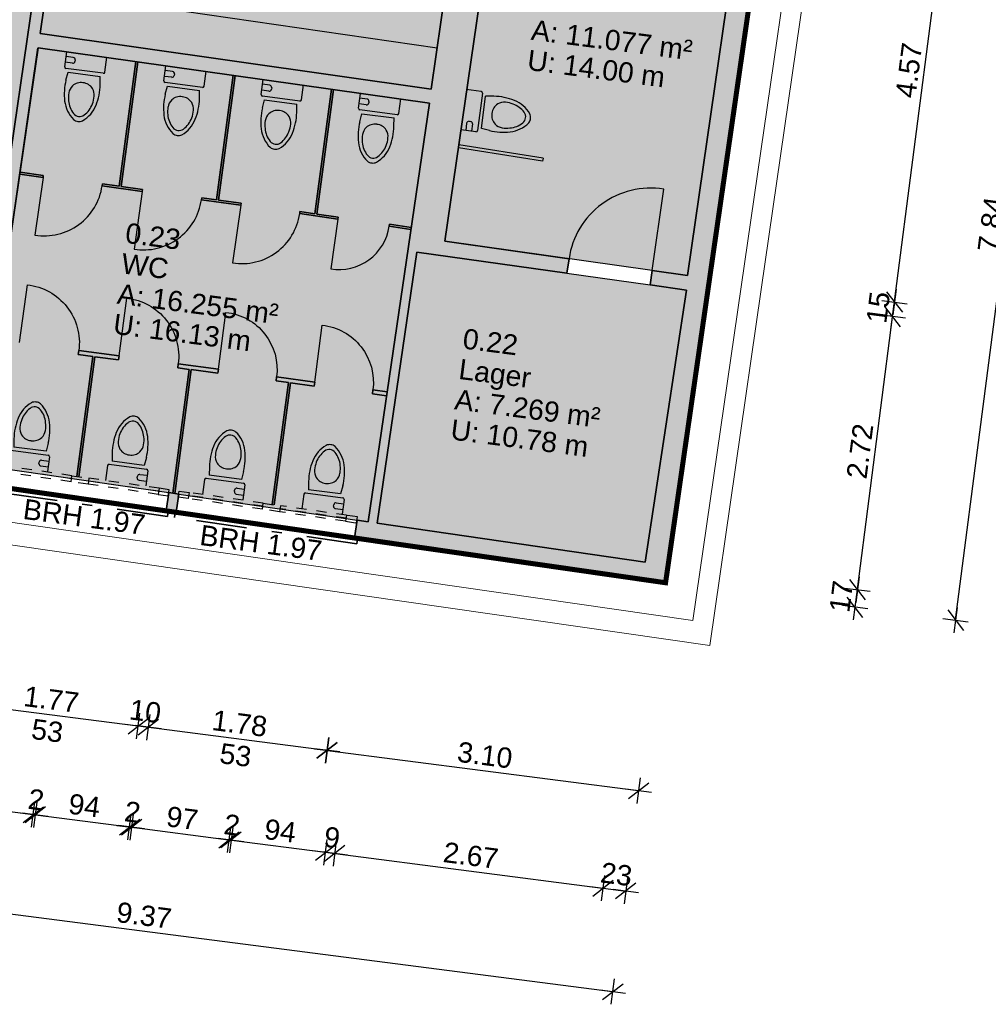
# Model space of a CAD drawing. Header units: metres. Extents: x 344112.5 to 344211.1, y 5709456.4 to 5709545.2.
# Tile 48 of 51: x 344187.7 to 344197.3, y 5709517.3 to 5709527. Entities that reach past the tile are written whole.
import ezdxf
from ezdxf.enums import TextEntityAlignment as Align

# ---------------------------------------------------------------- set-up
doc = ezdxf.new("R2010")
doc.units = ezdxf.units.M
doc.linetypes.add('AUSGEZOGEN', pattern=[0])
doc.linetypes.add('DASHDOT', pattern=[1, 0.5, -0.25, 0, -0.25])
doc.layers.add('Bemassung', color=7, linetype='Continuous')
doc.layers.add('Polygonflächen', color=7, linetype='Continuous')
doc.layers.add('BGF', color=2, linetype='Continuous', plot=False)
for name, color, linetype, lineweight in [('Dach', 6, 'AUSGEZOGEN', 13), ('Fenster', 7, 'AUSGEZOGEN', 25), ('Geländer', 7, 'Continuous', 25), ('Sanitär', 7, 'AUSGEZOGEN', 25), ('Schraffur', 8, 'Continuous', 25), ('Text', 7, 'Continuous', 13), ('Türen', 7, 'AUSGEZOGEN', 25), ('Wand', 7, 'AUSGEZOGEN', 35)]:
    doc.layers.add(name, color=color, linetype=linetype, lineweight=lineweight)
doc.styles.get("Standard").update_dxf_attribs({"font": 'arial.ttf'})
doc.dimstyles.new('1', dxfattribs={"dimtxt": 0.2, "dimasz": 0.005, "dimexe": 0.08, "dimexo": 0, "dimgap": 0.05, "dimtad": 3, "dimzin": 3, "dimdsep": 46, "dimtxsty": 'Standard', "dimblk": '1000hands_BEMPFEIL', "dimcen": 1, "dimdle": 0.08, "dimse1": 1, "dimse2": 1, "dimclre": 256, "dimazin": 2, "dimtfac": 1, "dimtix": 1, "dimtmove": 2, "dimatfit": 3, "dimldrblk": '1000hands_BEMPFEIL', "dimfxl": 1, "dimtolj": 1, "dimtzin": 0, "dimarcsym": 0})
doc.dimstyles.new('Copy of 1', dxfattribs={"dimtxt": 0.2, "dimasz": 0.005, "dimexe": 0.08, "dimexo": 0, "dimgap": 0.05, "dimtad": 3, "dimdec": 0, "dimlfac": 100, "dimzin": 3, "dimdsep": 46, "dimtxsty": 'Standard', "dimblk": '1000hands_BEMPFEIL', "dimcen": 1, "dimdle": 0.08, "dimse1": 1, "dimse2": 1, "dimclre": 256, "dimazin": 2, "dimtfac": 1, "dimtdec": 0, "dimtix": 1, "dimtmove": 2, "dimatfit": 3, "dimldrblk": '1000hands_BEMPFEIL', "dimfxl": 1, "dimtolj": 1, "dimtzin": 0, "dimarcsym": 0})

# ---------------------------------------------------------------- blocks, each defined once
blk = doc.blocks.new('A$C0B9A1A38')
at = {"layer": 'Sanitär'}
for p, q in [((-0.172, -0.1278), (-0.172, 0)), ((0.172, -0.1278), (0.172, 0)), ((-0.1104, -0.0402), (-0.172, -0.0402)), ((-0.0916, -0.059), (-0.0916, -0.0715)), ((-0.1104, -0.0902), (-0.172, -0.0902)), ((0.1595, -0.1403), (-0.1595, -0.1403)), ((-0.1462, -0.2389), (-0.1374, -0.1692)), ((-0.1374, -0.1692), (0.1374, -0.1692)), ((0.1462, -0.2389), (0.1374, -0.1692))]:
    blk.add_line(p, q, dxfattribs=at)
for centre, radius, start, end in [((-0.1104, -0.059), 0.0188, 360, 90.00001), ((-0.1104, -0.0715), 0.0188, 270, 360), ((-0.1595, -0.1278), 0.0125, 180.00003, 270), ((0.1595, -0.1278), 0.0125, 270, 360), ((0.3531, -0.2939), 0.5023, 173.71402, 194.05169), ((-0.0038, -0.349), 0.1073, 88.33735, 139.91156), ((0.0038, -0.349), 0.1073, 40.08844, 91.66265), ((-0.3531, -0.2939), 0.5023, 345.9483, 6.28598), ((0.0001, -0.3469), 0.1089, 142.00731, 178.05316), ((-0.0001, -0.3469), 0.1089, 1.94684, 37.99269), ((0.1197, -0.3529), 0.2616, 193.93182, 232.72293), ((0.1355, -0.3516), 0.2446, 177.96841, 193.52907), ((0.0964, -0.3651), 0.2034, 192.3952, 225.95076), ((-0.1197, -0.3529), 0.2616, 307.27707, 346.06818), ((-0.0964, -0.3651), 0.2034, 314.04924, 347.6048), ((-0.1355, -0.3516), 0.2446, 346.47093, 2.03159), ((0.0001, -0.465), 0.0647, 225.80607, 269.94071), ((0.0001, -0.4979), 0.0741, 238.41336, 269.94158), ((-0.0001, -0.465), 0.0647, 270.05929, 314.19393), ((-0.0001, -0.4979), 0.0741, 270.05842, 301.58664)]:
    blk.add_arc(centre, radius, start, end, dxfattribs=at)
blk = doc.blocks.new('1000hands_BEMPFEIL')
at = {"color": 0}
for p, q in [((0, -25.4), (0, 25.4)), ((-25.4, 0), (25.4, 0)), ((-18, -18), (18, 18))]:
    blk.add_line(p, q, dxfattribs=at)
blk = doc.blocks.new('*D41')
at = {"layer": 'Bemassung', "color": 0, "lineweight": -2, "transparency": 16777216}
for p, q in [((344195.9499, 5709521.2313), (344195.9723, 5709521.4047)), ((344195.973, 5709521.4097), (344195.9736, 5709521.4146)), ((344195.9493, 5709521.2264), (344195.9487, 5709521.2214))]:
    blk.add_line(p, q, dxfattribs=at)
at = {"layer": 'Defpoints', "color": 0, "transparency": 16777216}
for p in [(344193.8765, 5709521.6752, 0), (344194.0779, 5709521.4729, 0), (344195.9723, 5709521.4047)]:
    blk.add_point(p, dxfattribs=at)
at = {"layer": 'Bemassung', "color": 0, "lineweight": -2, "transparency": 16777216, "xscale": 0.005, "yscale": 0.005, "zscale": 0.005}
for p, rotation in [((344195.9723, 5709521.4047), 262.6453569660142), ((344195.9499, 5709521.2313), 82.6453569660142)]:
    blk.add_blockref('1000hands_BEMPFEIL', p, dxfattribs=dict(at, rotation=rotation))
at = {"layer": 'Bemassung', "color": 0, "transparency": 16777216, "insert": (344195.812, 5709521.3373), "char_height": 0.2, "attachment_point": 5, "rotation": 82.64536}
blk.add_mtext('\\A1;17', dxfattribs=at)
blk = doc.blocks.new('*D241')
at = {"layer": 'Bemassung', "color": 0, "lineweight": -2, "transparency": 16777216}
blk.add_line((344195.973, 5709521.4097), (344196.3195, 5709524.0946), dxfattribs=at)
at = {"layer": 'Defpoints', "color": 0, "transparency": 16777216}
for p in [(344194.2853, 5709524.3622, 0), (344196.3202, 5709524.0995), (344193.8765, 5709521.6752, 0)]:
    blk.add_point(p, dxfattribs=at)
at = {"layer": 'Bemassung', "color": 0, "lineweight": -2, "transparency": 16777216, "xscale": 0.005, "yscale": 0.005, "zscale": 0.005}
for p, rotation in [((344196.3202, 5709524.0995), 82.6453569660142), ((344195.9723, 5709521.4047), 262.6453569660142)]:
    blk.add_blockref('1000hands_BEMPFEIL', p, dxfattribs=dict(at, rotation=rotation))
at = {"layer": 'Bemassung', "color": 0, "transparency": 16777216, "insert": (344195.9971, 5709522.7714), "char_height": 0.2, "attachment_point": 5, "rotation": 82.64536}
blk.add_mtext('\\A1;2.72', dxfattribs=at)
blk = doc.blocks.new('*D242')
at = {"layer": 'Bemassung', "color": 0, "lineweight": -2, "transparency": 16777216}
for p, q in [((344196.3202, 5709524.0995), (344196.3387, 5709524.2434)), ((344196.3394, 5709524.2484), (344196.34, 5709524.2534)), ((344196.3195, 5709524.0946), (344196.3189, 5709524.0896))]:
    blk.add_line(p, q, dxfattribs=at)
at = {"layer": 'Defpoints', "color": 0, "transparency": 16777216}
for p in [(344194.2949, 5709524.5072, 0), (344194.2853, 5709524.3622, 0), (344196.3387, 5709524.2434)]:
    blk.add_point(p, dxfattribs=at)
at = {"layer": 'Bemassung', "color": 0, "lineweight": -2, "transparency": 16777216, "xscale": 0.005, "yscale": 0.005, "zscale": 0.005}
for p, rotation in [((344196.3387, 5709524.2434), 262.6453569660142), ((344196.3202, 5709524.0995), 82.6453569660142)]:
    blk.add_blockref('1000hands_BEMPFEIL', p, dxfattribs=dict(at, rotation=rotation))
at = {"layer": 'Bemassung', "color": 0, "transparency": 16777216, "insert": (344196.1786, 5709524.1909), "char_height": 0.2, "attachment_point": 5, "rotation": 82.64536}
blk.add_mtext('\\A1;15', dxfattribs=at)
blk = doc.blocks.new('*D243')
at = {"layer": 'Bemassung', "color": 0, "lineweight": -2, "transparency": 16777216}
blk.add_line((344196.3394, 5709524.2484), (344196.9237, 5709528.7754), dxfattribs=at)
at = {"layer": 'Defpoints', "color": 0, "transparency": 16777216}
for p in [(344194.9505, 5709529.0351, 0), (344196.9243, 5709528.7803), (344194.2949, 5709524.5072, 0)]:
    blk.add_point(p, dxfattribs=at)
at = {"layer": 'Bemassung', "color": 0, "lineweight": -2, "transparency": 16777216, "xscale": 0.005, "yscale": 0.005, "zscale": 0.005}
for p, rotation in [((344196.9243, 5709528.7803), 82.6453569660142), ((344196.3387, 5709524.2434), 262.6453569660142)]:
    blk.add_blockref('1000hands_BEMPFEIL', p, dxfattribs=dict(at, rotation=rotation))
at = {"layer": 'Bemassung', "color": 0, "transparency": 16777216, "insert": (344196.4811, 5709526.5313), "char_height": 0.2, "attachment_point": 5, "rotation": 82.64536}
blk.add_mtext('\\A1;4.57', dxfattribs=at)
blk = doc.blocks.new('*D42')
at = {"layer": 'Bemassung', "color": 0, "lineweight": -2, "transparency": 16777216}
blk.add_line((344196.9424, 5709521.1083), (344197.9445, 5709528.8725), dxfattribs=at)
at = {"layer": 'Defpoints', "color": 0, "transparency": 16777216}
for p in [(344195.2012, 5709529.2316, 0), (344197.9451, 5709528.8775), (344194.0779, 5709521.4729, 0)]:
    blk.add_point(p, dxfattribs=at)
at = {"layer": 'Bemassung', "color": 0, "lineweight": -2, "transparency": 16777216, "xscale": 0.005, "yscale": 0.005, "zscale": 0.005}
for p, rotation in [((344197.9451, 5709528.8775), 82.6453569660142), ((344196.9417, 5709521.1033), 262.6453569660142)]:
    blk.add_blockref('1000hands_BEMPFEIL', p, dxfattribs=dict(at, rotation=rotation))
at = {"layer": 'Bemassung', "color": 0, "transparency": 16777216, "insert": (344197.2926, 5709525.0099), "char_height": 0.2, "attachment_point": 5, "rotation": 82.64536}
blk.add_mtext('\\A1;7.84', dxfattribs=at)
blk = doc.blocks.new('*D247')
at = {"layer": 'Bemassung', "color": 0, "lineweight": -2, "transparency": 16777216}
blk.add_line((344187.1208, 5709520.285), (344188.8661, 5709520.0597), dxfattribs=at)
at = {"layer": 'Defpoints', "color": 0, "transparency": 16777216}
for p in [(344187.3932, 5709522.4345, 0), (344189.1451, 5709522.1825, 0), (344188.8711, 5709520.0591)]:
    blk.add_point(p, dxfattribs=at)
at = {"layer": 'Bemassung', "color": 0, "lineweight": -2, "transparency": 16777216, "xscale": 0.005, "yscale": 0.005, "zscale": 0.005}
for p, rotation in [((344187.1158, 5709520.2857), 172.6453569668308), ((344188.8711, 5709520.0591), 352.6453569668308)]:
    blk.add_blockref('1000hands_BEMPFEIL', p, dxfattribs=dict(at, rotation=rotation))
at = {"layer": 'Bemassung', "color": 0, "transparency": 16777216, "insert": (344188.0127, 5709520.3216), "char_height": 0.2, "attachment_point": 5, "rotation": 352.64536}
blk.add_mtext('\\A1;1.77', dxfattribs=at)
blk = doc.blocks.new('*D248')
at = {"layer": 'Bemassung', "color": 0, "lineweight": -2, "transparency": 16777216}
for p, q in [((344188.8661, 5709520.0597), (344188.8612, 5709520.0604)), ((344188.8711, 5709520.0591), (344188.9698, 5709520.0464)), ((344188.9748, 5709520.0457), (344188.9797, 5709520.0451))]:
    blk.add_line(p, q, dxfattribs=at)
at = {"layer": 'Defpoints', "color": 0, "transparency": 16777216}
for p in [(344189.1451, 5709522.1825, 0), (344189.2437, 5709522.1684, 0), (344188.9698, 5709520.0464)]:
    blk.add_point(p, dxfattribs=at)
at = {"layer": 'Bemassung', "color": 0, "lineweight": -2, "transparency": 16777216, "xscale": 0.005, "yscale": 0.005, "zscale": 0.005}
for p, rotation in [((344188.8711, 5709520.0591), 352.6453569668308), ((344188.9698, 5709520.0464), 172.6453569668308)]:
    blk.add_blockref('1000hands_BEMPFEIL', p, dxfattribs=dict(at, rotation=rotation))
at = {"layer": 'Bemassung', "color": 0, "transparency": 16777216, "insert": (344188.9399, 5709520.2036), "char_height": 0.2, "attachment_point": 5, "rotation": 352.64536}
blk.add_mtext('\\A1;10', dxfattribs=at)
blk = doc.blocks.new('*D249')
at = {"layer": 'Bemassung', "color": 0, "lineweight": -2, "transparency": 16777216}
blk.add_line((344188.9748, 5709520.0457), (344190.7304, 5709519.8191), dxfattribs=at)
at = {"layer": 'Defpoints', "color": 0, "transparency": 16777216}
for p in [(344189.2437, 5709522.1684, 0), (344191.0059, 5709521.9149, 0), (344190.7354, 5709519.8185)]:
    blk.add_point(p, dxfattribs=at)
at = {"layer": 'Bemassung', "color": 0, "lineweight": -2, "transparency": 16777216, "xscale": 0.005, "yscale": 0.005, "zscale": 0.005}
for p, rotation in [((344188.9698, 5709520.0464), 172.6453569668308), ((344190.7354, 5709519.8185), 352.6453569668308)]:
    blk.add_blockref('1000hands_BEMPFEIL', p, dxfattribs=dict(at, rotation=rotation))
at = {"layer": 'Bemassung', "color": 0, "transparency": 16777216, "insert": (344189.872, 5709520.0833), "char_height": 0.2, "attachment_point": 5, "rotation": 352.64536}
blk.add_mtext('\\A1;1.78', dxfattribs=at)
blk = doc.blocks.new('*D250')
at = {"layer": 'Bemassung', "color": 0, "lineweight": -2, "transparency": 16777216}
blk.add_line((344190.7403, 5709519.8178), (344193.8081, 5709519.4219), dxfattribs=at)
at = {"layer": 'Defpoints', "color": 0, "transparency": 16777216}
for p in [(344191.0059, 5709521.9149, 0), (344194.0779, 5709521.4729, 0), (344193.8131, 5709519.4212)]:
    blk.add_point(p, dxfattribs=at)
at = {"layer": 'Bemassung', "color": 0, "lineweight": -2, "transparency": 16777216, "xscale": 0.005, "yscale": 0.005, "zscale": 0.005}
for p, rotation in [((344190.7354, 5709519.8185), 172.6453569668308), ((344193.8131, 5709519.4212), 352.6453569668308)]:
    blk.add_blockref('1000hands_BEMPFEIL', p, dxfattribs=dict(at, rotation=rotation))
at = {"layer": 'Bemassung', "color": 0, "transparency": 16777216, "insert": (344192.2937, 5709519.7708), "char_height": 0.2, "attachment_point": 5, "rotation": 352.64536}
blk.add_mtext('\\A1;3.10', dxfattribs=at)
blk = doc.blocks.new('*D253')
at = {"layer": 'Bemassung', "color": 0, "lineweight": -2, "transparency": 16777216}
blk.add_line((344186.8606, 5709519.3103), (344187.8285, 5709519.1854), dxfattribs=at)
at = {"layer": 'Defpoints', "color": 0, "transparency": 16777216}
for p in [(344187.2852, 5709522.6384, 0), (344188.2642, 5709522.5226, 0), (344187.8334, 5709519.1847)]:
    blk.add_point(p, dxfattribs=at)
at = {"layer": 'Bemassung', "color": 0, "lineweight": -2, "transparency": 16777216, "xscale": 0.005, "yscale": 0.005, "zscale": 0.005}
for p, rotation in [((344186.8557, 5709519.3109), 172.6453569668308), ((344187.8334, 5709519.1847), 352.6453569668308)]:
    blk.add_blockref('1000hands_BEMPFEIL', p, dxfattribs=dict(at, rotation=rotation))
at = {"layer": 'Bemassung', "color": 0, "transparency": 16777216, "insert": (344187.364, 5709519.3987), "char_height": 0.2, "attachment_point": 5, "rotation": 352.64536}
blk.add_mtext('\\A1;99', dxfattribs=at)
blk = doc.blocks.new('*D254')
at = {"layer": 'Bemassung', "color": 0, "lineweight": -2, "transparency": 16777216}
for p, q in [((344187.8285, 5709519.1854), (344187.8235, 5709519.186)), ((344187.8334, 5709519.1847), (344187.8533, 5709519.1822)), ((344187.8582, 5709519.1815), (344187.8632, 5709519.1809))]:
    blk.add_line(p, q, dxfattribs=at)
at = {"layer": 'Defpoints', "color": 0, "transparency": 16777216}
for p in [(344188.2642, 5709522.5226, 0), (344188.284, 5709522.5197, 0), (344187.8533, 5709519.1822)]:
    blk.add_point(p, dxfattribs=at)
at = {"layer": 'Bemassung', "color": 0, "lineweight": -2, "transparency": 16777216, "xscale": 0.005, "yscale": 0.005, "zscale": 0.005}
for p, rotation in [((344187.8334, 5709519.1847), 352.6453569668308), ((344187.8533, 5709519.1822), 172.6453569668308)]:
    blk.add_blockref('1000hands_BEMPFEIL', p, dxfattribs=dict(at, rotation=rotation))
at = {"layer": 'Bemassung', "color": 0, "transparency": 16777216, "insert": (344187.8626, 5709519.3326), "char_height": 0.2, "attachment_point": 5, "rotation": 352.64536}
blk.add_mtext('\\A1;2', dxfattribs=at)
blk = doc.blocks.new('*D255')
at = {"layer": 'Bemassung', "color": 0, "lineweight": -2, "transparency": 16777216}
blk.add_line((344187.8582, 5709519.1815), (344188.7804, 5709519.0625), dxfattribs=at)
at = {"layer": 'Defpoints', "color": 0, "transparency": 16777216}
for p in [(344188.284, 5709522.5197, 0), (344189.2107, 5709522.3571, 0), (344188.7853, 5709519.0619)]:
    blk.add_point(p, dxfattribs=at)
at = {"layer": 'Bemassung', "color": 0, "lineweight": -2, "transparency": 16777216, "xscale": 0.005, "yscale": 0.005, "zscale": 0.005}
for p, rotation in [((344187.8533, 5709519.1822), 172.6453569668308), ((344188.7853, 5709519.0619), 352.6453569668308)]:
    blk.add_blockref('1000hands_BEMPFEIL', p, dxfattribs=dict(at, rotation=rotation))
at = {"layer": 'Bemassung', "color": 0, "transparency": 16777216, "insert": (344188.3388, 5709519.2729), "char_height": 0.2, "attachment_point": 5, "rotation": 352.64536}
blk.add_mtext('\\A1;94', dxfattribs=at)
blk = doc.blocks.new('*D256')
at = {"layer": 'Bemassung', "color": 0, "lineweight": -2, "transparency": 16777216}
for p, q in [((344188.7804, 5709519.0625), (344188.7754, 5709519.0632)), ((344188.7853, 5709519.0619), (344188.8052, 5709519.0593)), ((344188.8101, 5709519.0587), (344188.8151, 5709519.058))]:
    blk.add_line(p, q, dxfattribs=at)
at = {"layer": 'Defpoints', "color": 0, "transparency": 16777216}
for p in [(344189.2107, 5709522.3571, 0), (344189.2305, 5709522.3542, 0), (344188.8052, 5709519.0593)]:
    blk.add_point(p, dxfattribs=at)
at = {"layer": 'Bemassung', "color": 0, "lineweight": -2, "transparency": 16777216, "xscale": 0.005, "yscale": 0.005, "zscale": 0.005}
for p, rotation in [((344188.7853, 5709519.0619), 352.6453569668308), ((344188.8052, 5709519.0593), 172.6453569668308)]:
    blk.add_blockref('1000hands_BEMPFEIL', p, dxfattribs=dict(at, rotation=rotation))
at = {"layer": 'Bemassung', "color": 0, "transparency": 16777216, "insert": (344188.8145, 5709519.2098), "char_height": 0.2, "attachment_point": 5, "rotation": 352.64536}
blk.add_mtext('\\A1;2', dxfattribs=at)
blk = doc.blocks.new('*D257')
at = {"layer": 'Bemassung', "color": 0, "lineweight": -2, "transparency": 16777216}
blk.add_line((344188.8101, 5709519.0587), (344189.7623, 5709518.9358), dxfattribs=at)
at = {"layer": 'Defpoints', "color": 0, "transparency": 16777216}
for p in [(344189.2305, 5709522.3542, 0), (344190.1945, 5709522.2448, 0), (344189.7673, 5709518.9351)]:
    blk.add_point(p, dxfattribs=at)
at = {"layer": 'Bemassung', "color": 0, "lineweight": -2, "transparency": 16777216, "xscale": 0.005, "yscale": 0.005, "zscale": 0.005}
for p, rotation in [((344188.8052, 5709519.0593), 172.6453569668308), ((344189.7673, 5709518.9351), 352.6453569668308)]:
    blk.add_blockref('1000hands_BEMPFEIL', p, dxfattribs=dict(at, rotation=rotation))
at = {"layer": 'Bemassung', "color": 0, "transparency": 16777216, "insert": (344189.3057, 5709519.1481), "char_height": 0.2, "attachment_point": 5, "rotation": 352.64536}
blk.add_mtext('\\A1;97', dxfattribs=at)
blk = doc.blocks.new('*D314')
at = {"layer": 'Bemassung', "color": 0, "lineweight": -2, "transparency": 16777216}
for p, q in [((344189.7623, 5709518.9358), (344189.7574, 5709518.9364)), ((344189.7673, 5709518.9351), (344189.7871, 5709518.9326)), ((344189.7921, 5709518.9319), (344189.797, 5709518.9313))]:
    blk.add_line(p, q, dxfattribs=at)
at = {"layer": 'Defpoints', "color": 0, "transparency": 16777216}
for p in [(344190.1945, 5709522.2448, 0), (344190.2143, 5709522.242, 0), (344189.7871, 5709518.9326)]:
    blk.add_point(p, dxfattribs=at)
at = {"layer": 'Bemassung', "color": 0, "lineweight": -2, "transparency": 16777216, "xscale": 0.005, "yscale": 0.005, "zscale": 0.005}
for p, rotation in [((344189.7673, 5709518.9351), 352.6453569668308), ((344189.7871, 5709518.9326), 172.6453569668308)]:
    blk.add_blockref('1000hands_BEMPFEIL', p, dxfattribs=dict(at, rotation=rotation))
at = {"layer": 'Bemassung', "color": 0, "transparency": 16777216, "insert": (344189.7964, 5709519.083), "char_height": 0.2, "attachment_point": 5, "rotation": 352.64536}
blk.add_mtext('\\A1;2', dxfattribs=at)
blk = doc.blocks.new('*D315')
at = {"layer": 'Bemassung', "color": 0, "lineweight": -2, "transparency": 16777216}
blk.add_line((344189.7921, 5709518.9319), (344190.7158, 5709518.8127), dxfattribs=at)
at = {"layer": 'Defpoints', "color": 0, "transparency": 16777216}
for p in [(344190.2143, 5709522.242, 0), (344191.1419, 5709522.0749, 0), (344190.7207, 5709518.8121)]:
    blk.add_point(p, dxfattribs=at)
at = {"layer": 'Bemassung', "color": 0, "lineweight": -2, "transparency": 16777216, "xscale": 0.005, "yscale": 0.005, "zscale": 0.005}
for p, rotation in [((344189.7871, 5709518.9326), 172.6453569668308), ((344190.7207, 5709518.8121), 352.6453569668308)]:
    blk.add_blockref('1000hands_BEMPFEIL', p, dxfattribs=dict(at, rotation=rotation))
at = {"layer": 'Bemassung', "color": 0, "transparency": 16777216, "insert": (344190.2734, 5709519.0232), "char_height": 0.2, "attachment_point": 5, "rotation": 352.64536}
blk.add_mtext('\\A1;94', dxfattribs=at)
blk = doc.blocks.new('*D316')
at = {"layer": 'Bemassung', "color": 0, "lineweight": -2, "transparency": 16777216}
for p, q in [((344190.7158, 5709518.8127), (344190.7108, 5709518.8134)), ((344190.7207, 5709518.8121), (344190.81, 5709518.8006)), ((344190.8149, 5709518.7999), (344190.8199, 5709518.7993))]:
    blk.add_line(p, q, dxfattribs=at)
at = {"layer": 'Defpoints', "color": 0, "transparency": 16777216}
for p in [(344191.1419, 5709522.0749, 0), (344191.2309, 5709522.0618, 0), (344190.81, 5709518.8006)]:
    blk.add_point(p, dxfattribs=at)
at = {"layer": 'Bemassung', "color": 0, "lineweight": -2, "transparency": 16777216, "xscale": 0.005, "yscale": 0.005, "zscale": 0.005}
for p, rotation in [((344190.7207, 5709518.8121), 352.6453569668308), ((344190.81, 5709518.8006), 172.6453569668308)]:
    blk.add_blockref('1000hands_BEMPFEIL', p, dxfattribs=dict(at, rotation=rotation))
at = {"layer": 'Bemassung', "color": 0, "transparency": 16777216, "insert": (344190.7848, 5709518.9572), "char_height": 0.2, "attachment_point": 5, "rotation": 352.64536}
blk.add_mtext('\\A1;9', dxfattribs=at)
blk = doc.blocks.new('*D317')
at = {"layer": 'Bemassung', "color": 0, "lineweight": -2, "transparency": 16777216}
blk.add_line((344190.8149, 5709518.7999), (344193.4563, 5709518.459), dxfattribs=at)
at = {"layer": 'Defpoints', "color": 0, "transparency": 16777216}
for p in [(344191.2309, 5709522.0618, 0), (344193.8765, 5709521.6752, 0), (344193.4612, 5709518.4583)]:
    blk.add_point(p, dxfattribs=at)
at = {"layer": 'Bemassung', "color": 0, "lineweight": -2, "transparency": 16777216, "xscale": 0.005, "yscale": 0.005, "zscale": 0.005}
for p, rotation in [((344190.81, 5709518.8006), 172.6453569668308), ((344193.4612, 5709518.4583), 352.6453569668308)]:
    blk.add_blockref('1000hands_BEMPFEIL', p, dxfattribs=dict(at, rotation=rotation))
at = {"layer": 'Bemassung', "color": 0, "transparency": 16777216, "insert": (344192.1551, 5709518.7803), "char_height": 0.2, "attachment_point": 5, "rotation": 352.64536}
blk.add_mtext('\\A1;2.67', dxfattribs=at)
blk = doc.blocks.new('*D318')
at = {"layer": 'Bemassung', "color": 0, "lineweight": -2, "transparency": 16777216}
for p, q in [((344193.4563, 5709518.459), (344193.4513, 5709518.4596)), ((344193.4612, 5709518.4583), (344193.6851, 5709518.4295)), ((344193.69, 5709518.4288), (344193.695, 5709518.4282))]:
    blk.add_line(p, q, dxfattribs=at)
at = {"layer": 'Defpoints', "color": 0, "transparency": 16777216}
for p in [(344193.8765, 5709521.6752, 0), (344194.0779, 5709521.4729, 0), (344193.6851, 5709518.4295)]:
    blk.add_point(p, dxfattribs=at)
at = {"layer": 'Bemassung', "color": 0, "lineweight": -2, "transparency": 16777216, "xscale": 0.005, "yscale": 0.005, "zscale": 0.005}
for p, rotation in [((344193.4612, 5709518.4583), 352.6453569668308), ((344193.6851, 5709518.4295), 172.6453569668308)]:
    blk.add_blockref('1000hands_BEMPFEIL', p, dxfattribs=dict(at, rotation=rotation))
at = {"layer": 'Bemassung', "color": 0, "transparency": 16777216, "insert": (344193.5926, 5709518.5948), "char_height": 0.2, "attachment_point": 5, "rotation": 352.64536}
blk.add_mtext('\\A1;23', dxfattribs=at)
blk = doc.blocks.new('*D50')
at = {"layer": 'Bemassung', "color": 0, "lineweight": -2, "transparency": 16777216}
blk.add_line((344184.2656, 5709518.637), (344193.5521, 5709517.4383), dxfattribs=at)
at = {"layer": 'Defpoints', "color": 0, "transparency": 16777216}
for p in [(344184.7989, 5709522.8078, 0), (344194.0779, 5709521.4729, 0), (344193.5571, 5709517.4377)]:
    blk.add_point(p, dxfattribs=at)
at = {"layer": 'Bemassung', "color": 0, "lineweight": -2, "transparency": 16777216, "xscale": 0.005, "yscale": 0.005, "zscale": 0.005}
for p, rotation in [((344184.2606, 5709518.6376), 172.6453569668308), ((344193.5571, 5709517.4377), 352.6453569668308)]:
    blk.add_blockref('1000hands_BEMPFEIL', p, dxfattribs=dict(at, rotation=rotation))
at = {"layer": 'Bemassung', "color": 0, "transparency": 16777216, "insert": (344188.9283, 5709518.1886), "char_height": 0.2, "attachment_point": 5, "rotation": 352.64536}
blk.add_mtext('\\A1;9.37', dxfattribs=at)

msp = doc.modelspace()

# ---------------------------------------------------------------- hatches: boundary and pattern name
at = {"layer": 'Polygonflächen'}
h = msp.add_hatch(color=134, dxfattribs=at)
h.dxf.hatch_style = 1
h.paths.add_polyline_path([(344192.2084, 5709529.4266), (344192.0989, 5709529.4422), (344188.3466, 5709529.9779), (344188.1166, 5709528.3875), (344188.0164, 5709527.6947), (344187.9004, 5709526.8928), (344191.7625, 5709526.3463)])
h = msp.add_hatch(color=134, dxfattribs=at)
h.dxf.hatch_style = 1
h.paths.add_polyline_path([(344194.9505, 5709529.0351), (344192.5549, 5709529.3771), (344191.8986, 5709524.8442), (344194.2949, 5709524.5072)])
h = msp.add_hatch(color=134, dxfattribs=at)
h.dxf.hatch_style = 1
h.paths.add_polyline_path([(344187.8347, 5709527.2744), (344185.6806, 5709527.5812), (344185.6147, 5709527.1181), (344185.4794, 5709526.1676), (344185.4003, 5709525.6125), (344187.5502, 5709525.2946)])
h = msp.add_hatch(color=134, dxfattribs=at)
h.dxf.hatch_style = 1
h.paths.add_polyline_path([(344191.7457, 5709526.2073), (344187.8819, 5709526.754), (344187.6156, 5709524.9236), (344187.5169, 5709524.2407), (344187.2852, 5709522.6384), (344189.1711, 5709522.3629), (344189.27, 5709522.3484), (344191.0313, 5709522.091), (344191.1419, 5709522.0749)])
h = msp.add_hatch(color=134, dxfattribs=at)
h.dxf.hatch_style = 1
h.paths.add_polyline_path([(344194.2853, 5709524.3622), (344193.9264, 5709524.4126), (344193.1045, 5709524.5282), (344191.6218, 5709524.7367), (344191.2309, 5709522.0618), (344193.8765, 5709521.6752)])
at = {"layer": 'Schraffur'}
h = msp.add_hatch(color=256, dxfattribs=at)
h.dxf.hatch_style = 1
h.paths.add_polyline_path([(344185.4794, 5709526.1676), (344185.2814, 5709526.1958), (344185.1499, 5709525.2727), (344185.338, 5709525.2459), (344185.3749, 5709525.5049), (344187.5521, 5709525.1831), (344187.5167, 5709524.9379), (344187.6156, 5709524.9236), (344187.8804, 5709526.7542), (344191.7457, 5709526.2073), (344191.1419, 5709522.0749), (344191.0313, 5709522.091), (344191.0059, 5709521.9149), (344194.0779, 5709521.4729), (344195.2012, 5709529.2316), (344194.151, 5709529.3816), (344194.1184, 5709529.1539), (344194.9505, 5709529.0351), (344194.2949, 5709524.5072), (344193.9466, 5709524.5562), (344193.9264, 5709524.4126), (344194.2853, 5709524.3622), (344193.8765, 5709521.6752), (344191.2309, 5709522.0618), (344191.6218, 5709524.7367), (344193.1045, 5709524.5282), (344193.1247, 5709524.6718), (344191.8986, 5709524.8442), (344192.5549, 5709529.3771), (344192.9305, 5709529.3235), (344192.963, 5709529.5512), (344192.1314, 5709529.6699), (344192.0989, 5709529.4422), (344192.2084, 5709529.4266), (344191.7625, 5709526.3463), (344187.9004, 5709526.8928), (344188.0164, 5709527.6947), (344187.9175, 5709527.7091), (344187.8699, 5709527.3804), (344185.6961, 5709527.69), (344185.7486, 5709528.0586), (344185.5506, 5709528.0868), (344185.4167, 5709527.1463), (344185.6147, 5709527.1181), (344185.6806, 5709527.5811), (344187.8347, 5709527.2744), (344187.5502, 5709525.2946), (344185.4003, 5709525.6124)])
h = msp.add_hatch(color=256, dxfattribs=at)
h.dxf.hatch_style = 1
h.paths.add_polyline_path([(344189.27, 5709522.3484), (344189.1711, 5709522.3629), (344189.1451, 5709522.1825), (344189.2437, 5709522.1684)])

# ---------------------------------------------------------------- linework, layer by layer
at = {"layer": 'BGF', "const_width": 0.05, "elevation": 0}
msp.add_lwpolyline([(344195.2012, 5709529.2316), (344194.0779, 5709521.4729), (344191.0059, 5709521.9149), (344189.2437, 5709522.1684), (344189.1451, 5709522.1825), (344187.3932, 5709522.4346), (344186.9873, 5709522.493), (344185.2354, 5709522.7449), (344184.7989, 5709522.8078), (344184.8852, 5709523.4139), (344184.9754, 5709524.0475), (344185.0118, 5709524.3025), (344185.1499, 5709525.2727), (344185.2814, 5709526.1958), (344185.4167, 5709527.1463)], dxfattribs=at)
at = {"layer": 'Dach', "elevation": 0}
for points in [[(344195.0223, 5709524.3671), (344195.7905, 5709529.6728)], [(344194.8241, 5709524.3936), (344195.5638, 5709529.5031)], [(344194.3472, 5709521.1), (344194.8241, 5709524.3936)], [(344194.5137, 5709520.8538), (344195.0223, 5709524.3671)], [(344194.3472, 5709521.1), (344184.4058, 5709522.5301)], [(344194.5137, 5709520.8538), (344184.1762, 5709522.3409)]]:
    msp.add_lwpolyline(points, dxfattribs=at)
at = {"layer": 'Fenster', "linetype": 'DASHDOT', "ltscale": 0.1, "elevation": 0}
for points in [[(344188.2108, 5709522.5), (344187.518, 5709522.6004)], [(344188.2151, 5709522.5297), (344187.5223, 5709522.6301)], [(344188.2065, 5709522.4703), (344187.5137, 5709522.5707)], [(344189.0761, 5709522.4049), (344188.3833, 5709522.5053)], [(344189.0675, 5709522.3455), (344188.3747, 5709522.4459)], [(344189.0718, 5709522.3752), (344188.379, 5709522.4756)], [(344190.097, 5709522.1983), (344189.3647, 5709522.3045)], [(344190.1013, 5709522.228), (344189.369, 5709522.3341)], [(344190.1056, 5709522.2577), (344189.3733, 5709522.3638)], [(344190.9227, 5709522.1089), (344190.2696, 5709522.2037)], [(344190.927, 5709522.1386), (344190.2739, 5709522.2333)], [(344190.9184, 5709522.0792), (344190.2653, 5709522.174)]]:
    msp.add_lwpolyline(points, dxfattribs=at)
for points in [[(344188.2151, 5709522.5297), (344188.3833, 5709522.5053), (344188.3747, 5709522.4459), (344188.2065, 5709522.4703)], [(344189.1751, 5709522.3906), (344189.0761, 5709522.4049), (344189.0675, 5709522.3455), (344189.1664, 5709522.3312)], [(344189.2743, 5709522.3782), (344189.3733, 5709522.3638), (344189.3647, 5709522.3045), (344189.2657, 5709522.3188)], [(344190.1056, 5709522.2577), (344190.2739, 5709522.2333), (344190.2653, 5709522.174), (344190.097, 5709522.1983)], [(344191.0359, 5709522.1228), (344190.927, 5709522.1386), (344190.9184, 5709522.0792), (344191.0273, 5709522.0635)]]:
    msp.add_lwpolyline(points, close=True, dxfattribs=at)
at = {"layer": 'Geländer', "elevation": 0}
for points in [[(344192.8641, 5709525.6357), (344192.0318, 5709525.7656)], [(344192.8687, 5709525.6653), (344192.0364, 5709525.7952)], [(344192.8687, 5709525.6653), (344192.8641, 5709525.6357)]]:
    msp.add_lwpolyline(points, dxfattribs=at)
at = {"layer": 'Polygonflächen', "elevation": 0}
for points in [[(344187.9004, 5709526.8928), (344188.0164, 5709527.6947), (344188.1166, 5709528.3875), (344188.3466, 5709529.9779), (344192.0989, 5709529.4422), (344192.2084, 5709529.4266), (344191.7625, 5709526.3463), (344187.9004, 5709526.8928)], [(344191.8986, 5709524.8442), (344192.5549, 5709529.3771), (344194.9505, 5709529.0351), (344194.2949, 5709524.5072), (344191.8986, 5709524.8442)], [(344185.4003, 5709525.6125), (344185.4794, 5709526.1676), (344185.6147, 5709527.1181), (344185.6806, 5709527.5812), (344187.8347, 5709527.2744), (344187.5502, 5709525.2946), (344185.4003, 5709525.6125)], [(344191.1419, 5709522.0749), (344191.7457, 5709526.2073), (344187.8819, 5709526.754), (344187.6156, 5709524.9236), (344187.5169, 5709524.2407), (344187.2852, 5709522.6384), (344189.1711, 5709522.3629), (344189.27, 5709522.3484), (344191.0313, 5709522.091), (344191.1419, 5709522.0749)], [(344191.2309, 5709522.0618), (344191.6218, 5709524.7367), (344193.1045, 5709524.5282), (344193.9264, 5709524.4126), (344194.2853, 5709524.3622), (344193.8765, 5709521.6752), (344191.2309, 5709522.0618)]]:
    msp.add_lwpolyline(points, dxfattribs=at)
at = {"layer": 'Sanitär', "elevation": 0}
msp.add_lwpolyline([(344187.9606, 5709527.3159), (344191.8211, 5709526.7513)], dxfattribs=at)
at = {"layer": 'Türen', "elevation": 0}
for points in [[(344187.93, 5709525.4745), (344187.8494, 5709524.9048, 0.419358), (344188.5141, 5709525.3919, 0.414214)], [(344188.9102, 5709525.3358), (344188.8296, 5709524.7661, 0.419358), (344189.4944, 5709525.2532, 0.414214)], [(344193.9466, 5709524.5562), (344194.0593, 5709525.3578, 0.419358), (344193.1247, 5709524.6718, 0.414214)], [(344189.8826, 5709525.1983), (344189.8023, 5709524.6306, 0.419358), (344190.4646, 5709525.116, 0.414214)], [(344190.843, 5709525.0624), (344190.7733, 5709524.5699, 0.419358), (344191.348, 5709524.991, 0.414214)], [(344187.6992, 5709523.8434), (344187.7754, 5709524.4138, -0.419358), (344188.284, 5709523.7653, -0.414214)], [(344188.6805, 5709523.7123), (344188.7567, 5709524.2827, -0.419358), (344189.2653, 5709523.6341, -0.414214)], [(344189.6618, 5709523.5812), (344189.7367, 5709524.1419, -0.419358), (344190.2367, 5709523.5044, -0.414214)], [(344190.6133, 5709523.454), (344190.6882, 5709524.0147, -0.419358), (344191.1882, 5709523.3772, -0.414214)]]:
    msp.add_lwpolyline(points, format="xyb", dxfattribs=at)
at = {"layer": 'Wand', "linetype": 'DASHDOT', "ltscale": 0.1}
for p, q in [((344189.1451, 5709522.1825, 0), (344187.3932, 5709522.4346, 0)), ((344191.0059, 5709521.9149, 0), (344189.2356, 5709522.1695, 0))]:
    msp.add_line(p, q, dxfattribs=at)
at = {"layer": 'Wand'}
for p, q in [((344189.2437, 5709522.1684, 0), (344189.1451, 5709522.1825, 0)), ((344194.0779, 5709521.4729, 0), (344191.0059, 5709521.9149, 0))]:
    msp.add_line(p, q, dxfattribs=at)
at = {"layer": 'Wand', "linetype": 'DASHDOT'}
for p, q in [((344191.0295, 5709521.8581, 0), (344189.2281, 5709522.1172, 0)), ((344191.037, 5709521.9104, 0), (344191.0295, 5709521.8581, 0))]:
    msp.add_line(p, q, dxfattribs=at)
at = {"layer": 'Wand', "elevation": 0}
for points in [[(344191.7625, 5709526.3463), (344192.2084, 5709529.4266)], [(344191.8986, 5709524.8442), (344192.5549, 5709529.3771)], [(344194.0779, 5709521.4729), (344195.2012, 5709529.2316)], [(344194.2949, 5709524.5072), (344194.9505, 5709529.0351)], [(344187.9004, 5709526.8928), (344188.0164, 5709527.6947)], [(344187.8347, 5709527.2744), (344187.5502, 5709525.2946)], [(344191.7625, 5709526.3463), (344187.9004, 5709526.8928)], [(344187.6156, 5709524.9236), (344187.8804, 5709526.7542)], [(344191.7457, 5709526.2073), (344187.8819, 5709526.754)], [(344188.8467, 5709526.6175), (344188.6825, 5709525.3883)], [(344188.8665, 5709526.6147), (344188.7023, 5709525.3855)], [(344189.8072, 5709526.4816), (344189.6429, 5709525.2524)], [(344189.827, 5709526.4788), (344189.6627, 5709525.2496)], [(344190.7775, 5709526.3441), (344190.6133, 5709525.1151)], [(344190.7973, 5709526.3415), (344190.6331, 5709525.1123)], [(344191.7457, 5709526.2073), (344191.1419, 5709522.0749)], [(344187.7, 5709525.507), (344187.93, 5709525.4745)], [(344187.7029, 5709525.5268), (344187.9328, 5709525.4943)], [(344187.93, 5709525.4745), (344187.9328, 5709525.4943)], [(344188.5141, 5709525.3919), (344188.5169, 5709525.4117)], [(344188.5169, 5709525.4117), (344188.6825, 5709525.3883)], [(344188.5141, 5709525.3919), (344188.9102, 5709525.3359)], [(344188.7023, 5709525.3855), (344188.913, 5709525.3557)], [(344188.9102, 5709525.3359), (344188.913, 5709525.3557)], [(344189.4943, 5709525.2532), (344189.4971, 5709525.273)], [(344189.4943, 5709525.2532), (344189.8826, 5709525.1983)], [(344189.4971, 5709525.273), (344189.6429, 5709525.2524)], [(344189.6627, 5709525.2496), (344189.8854, 5709525.2181)], [(344189.8826, 5709525.1983), (344189.8854, 5709525.2181)], [(344190.4646, 5709525.116), (344190.4674, 5709525.1358)], [(344190.4674, 5709525.1358), (344190.6133, 5709525.1151)], [(344190.4646, 5709525.116), (344190.843, 5709525.0624)], [(344190.6331, 5709525.1123), (344190.8458, 5709525.0822)], [(344190.843, 5709525.0624), (344190.8458, 5709525.0822)], [(344191.348, 5709524.991), (344191.3508, 5709525.0108)], [(344191.348, 5709524.991), (344191.5635, 5709524.9605)], [(344191.3508, 5709525.0108), (344191.5664, 5709524.9803)], [(344191.8986, 5709524.8442), (344193.1247, 5709524.6718)], [(344191.6218, 5709524.7367), (344191.2309, 5709522.0618)], [(344191.6218, 5709524.7367), (344193.1045, 5709524.5282)], [(344193.1045, 5709524.5282), (344193.1247, 5709524.6718)], [(344193.9264, 5709524.4126), (344193.9466, 5709524.5562)], [(344193.9466, 5709524.5562), (344194.2949, 5709524.5072)], [(344194.2853, 5709524.3622), (344193.8765, 5709521.6752)], [(344193.9264, 5709524.4126), (344194.2853, 5709524.3622)], [(344188.2787, 5709523.7256), (344188.284, 5709523.7653)], [(344188.284, 5709523.7653), (344188.6805, 5709523.7123)], [(344188.4224, 5709523.7064), (344188.2642, 5709522.5226)], [(344188.2787, 5709523.7256), (344188.4224, 5709523.7064)], [(344188.4423, 5709523.7038), (344188.284, 5709522.5197)], [(344188.4423, 5709523.7038), (344188.6752, 5709523.6726)], [(344188.6752, 5709523.6726), (344188.6805, 5709523.7123)], [(344189.374, 5709523.5793), (344189.2107, 5709522.3571)], [(344189.3938, 5709523.5766), (344189.2305, 5709522.3542)], [(344189.26, 5709523.5945), (344189.2653, 5709523.6341)], [(344189.26, 5709523.5945), (344189.374, 5709523.5793)], [(344189.2653, 5709523.6341), (344189.6618, 5709523.5812)], [(344189.3938, 5709523.5766), (344189.6565, 5709523.5415)], [(344189.6565, 5709523.5415), (344189.6618, 5709523.5812)], [(344190.2314, 5709523.4647), (344190.2367, 5709523.5044)], [(344190.2314, 5709523.4647), (344190.3553, 5709523.4481)], [(344190.2367, 5709523.5044), (344190.6133, 5709523.454)], [(344190.3553, 5709523.4481), (344190.1945, 5709522.2448)], [(344190.3751, 5709523.4455), (344190.2143, 5709522.242)], [(344190.3751, 5709523.4455), (344190.608, 5709523.4144)], [(344190.608, 5709523.4144), (344190.6133, 5709523.454)], [(344191.1829, 5709523.3376), (344191.1882, 5709523.3772)], [(344191.1882, 5709523.3772), (344191.3294, 5709523.3583)], [(344191.1829, 5709523.3376), (344191.3236, 5709523.3188)], [(344189.1711, 5709522.3629), (344189.1451, 5709522.1825)], [(344189.27, 5709522.3484), (344189.171, 5709522.3629)], [(344189.2437, 5709522.1684), (344189.27, 5709522.3485)], [(344191.0313, 5709522.091), (344191.0059, 5709521.9149)], [(344191.1419, 5709522.0749), (344191.0313, 5709522.091)], [(344193.8765, 5709521.6752), (344191.2309, 5709522.0618)]]:
    msp.add_lwpolyline(points, dxfattribs=at)
at = {"layer": 'Wand', "linetype": 'DASHDOT', "elevation": 0}
for points in [[(344189.1588, 5709522.1272), (344187.3573, 5709522.3864)], [(344189.1663, 5709522.1795), (344189.1588, 5709522.1272)], [(344189.2356, 5709522.1695), (344189.2281, 5709522.1172)]]:
    msp.add_lwpolyline(points, dxfattribs=at)

# ---------------------------------------------------------------- block references
at = {"xscale": 1.165491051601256, "yscale": 1.165491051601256, "zscale": 1.165491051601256}
for p, rotation in [((344188.3624, 5709526.6878, 0), 352.4566055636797), ((344189.3426, 5709526.5491, 0), 352.4566055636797), ((344190.303, 5709526.4132, 0), 352.4566055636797), ((344191.2634, 5709526.2772, 0), 352.4566055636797), ((344192.0841, 5709526.1425, 0), 82.45660554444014), ((344187.7753, 5709522.5959, 0), 172.4566056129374), ((344188.7454, 5709522.4553, 0), 172.4566056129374), ((344189.7052, 5709522.3182, 0), 172.4566056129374), ((344190.6847, 5709522.1747, 0), 172.4566056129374)]:
    msp.add_blockref('A$C0B9A1A38', p, dxfattribs=dict(at, rotation=rotation))

# ---------------------------------------------------------------- texts
at = {"layer": 'Text'}
for s, p in [('A: 11.077 m²', (344192.7425, 5709526.8337, 0)), ('U: 14.00 m', (344192.7028, 5709526.5365, 0)), ('0.23', (344188.7341, 5709524.8292, 0)), ('WC', (344188.6939, 5709524.5287, 0)), ('A: 16.255 m²', (344188.654, 5709524.2288, 0)), ('U: 16.13 m', (344188.6143, 5709523.9316, 0)), ('0.22', (344192.0661, 5709523.7863, 0)), ('Lager', (344192.0259, 5709523.4859, 0)), ('A: 7.269 m²', (344191.986, 5709523.1863, 0)), ('U: 10.78 m', (344191.9463, 5709522.8888, 0))]:
    msp.add_text(s, height=0.2, rotation=352.64536, dxfattribs=at).set_placement(p)
for s, p in [('BRH 1.97', (344188.3373, 5709522.1233, 0.0001)), ('BRH 1.97', (344190.0821, 5709521.8664, 0.0001)), ('53', (344187.9728, 5709520.0126, 0)), ('53', (344189.832, 5709519.7726, 0))]:
    msp.add_text(s, height=0.2, rotation=352.38897, dxfattribs=at).set_placement(p, align=Align.MIDDLE)

# ---------------------------------------------------------------- dimensions: what is measured, and where the dimension line sits
at = {"layer": 'Bemassung'}
for base, p1, p2, angle, dimstyle, picture, middle in [((344197.9451, 5709528.8775), (344194.0779, 5709521.4729, 0), (344195.2012, 5709529.2316, 0), 82.64536, '1', '*D42', (344197.2926, 5709525.0099)), ((344196.9243, 5709528.7803), (344194.2949, 5709524.5072, 0), (344194.9505, 5709529.0351, 0), 82.64536, '1', '*D243', (344196.4811, 5709526.5313)), ((344196.3387, 5709524.2434), (344194.2853, 5709524.3622, 0), (344194.2949, 5709524.5072, 0), 82.64536, 'Copy of 1', '*D242', (344196.1786, 5709524.1909)), ((344196.3202, 5709524.0995), (344193.8765, 5709521.6752, 0), (344194.2853, 5709524.3622, 0), 82.64536, '1', '*D241', (344195.9971, 5709522.7714)), ((344193.5571, 5709517.4377), (344184.7989, 5709522.8078, 0), (344194.0779, 5709521.4729, 0), 352.64536, '1', '*D50', (344188.9283, 5709518.1886)), ((344187.8334, 5709519.1847), (344187.2852, 5709522.6384, 0), (344188.2642, 5709522.5226, 0), 352.64536, 'Copy of 1', '*D253', (344187.364, 5709519.3987)), ((344187.8533, 5709519.1822), (344188.2642, 5709522.5226, 0), (344188.284, 5709522.5197, 0), 352.64536, 'Copy of 1', '*D254', (344187.8626, 5709519.3326)), ((344188.7853, 5709519.0619), (344188.284, 5709522.5197, 0), (344189.2107, 5709522.3571, 0), 352.64536, 'Copy of 1', '*D255', (344188.3388, 5709519.2729)), ((344188.8711, 5709520.0591), (344187.3932, 5709522.4345, 0), (344189.1451, 5709522.1825, 0), 352.64536, '1', '*D247', (344188.0127, 5709520.3216)), ((344188.8052, 5709519.0593), (344189.2107, 5709522.3571, 0), (344189.2305, 5709522.3542, 0), 352.64536, 'Copy of 1', '*D256', (344188.8145, 5709519.2098)), ((344189.7673, 5709518.9351), (344189.2305, 5709522.3542, 0), (344190.1945, 5709522.2448, 0), 352.64536, 'Copy of 1', '*D257', (344189.3057, 5709519.1481)), ((344189.7871, 5709518.9326), (344190.1945, 5709522.2448, 0), (344190.2143, 5709522.242, 0), 352.64536, 'Copy of 1', '*D314', (344189.7964, 5709519.083)), ((344190.7207, 5709518.8121), (344190.2143, 5709522.242, 0), (344191.1419, 5709522.0749, 0), 352.64536, 'Copy of 1', '*D315', (344190.2734, 5709519.0232)), ((344188.9698, 5709520.0464), (344189.1451, 5709522.1825, 0), (344189.2437, 5709522.1684, 0), 352.64536, 'Copy of 1', '*D248', (344188.9399, 5709520.2036)), ((344190.7354, 5709519.8185), (344189.2437, 5709522.1684, 0), (344191.0059, 5709521.9149, 0), 352.64536, '1', '*D249', (344189.872, 5709520.0833)), ((344190.81, 5709518.8006), (344191.1419, 5709522.0749, 0), (344191.2309, 5709522.0618, 0), 352.64536, 'Copy of 1', '*D316', (344190.7848, 5709518.9572)), ((344193.4612, 5709518.4583), (344191.2309, 5709522.0618, 0), (344193.8765, 5709521.6752, 0), 352.64536, '1', '*D317', (344192.1551, 5709518.7803)), ((344193.8131, 5709519.4212), (344191.0059, 5709521.9149, 0), (344194.0779, 5709521.4729, 0), 352.64536, '1', '*D250', (344192.2937, 5709519.7708)), ((344193.6851, 5709518.4295), (344193.8765, 5709521.6752, 0), (344194.0779, 5709521.4729, 0), 352.64536, 'Copy of 1', '*D318', (344193.5926, 5709518.5948)), ((344195.9723, 5709521.4047), (344194.0779, 5709521.4729, 0), (344193.8765, 5709521.6752, 0), 82.64536, 'Copy of 1', '*D41', (344195.812, 5709521.3373))]:
    dim = msp.add_linear_dim(base=base, p1=p1, p2=p2, angle=angle, dimstyle=dimstyle, dxfattribs=at)
    dim.commit()
    dim.dimension.update_dxf_attribs({"geometry": picture, "text_midpoint": middle})

doc.saveas('drawing.dxf')
